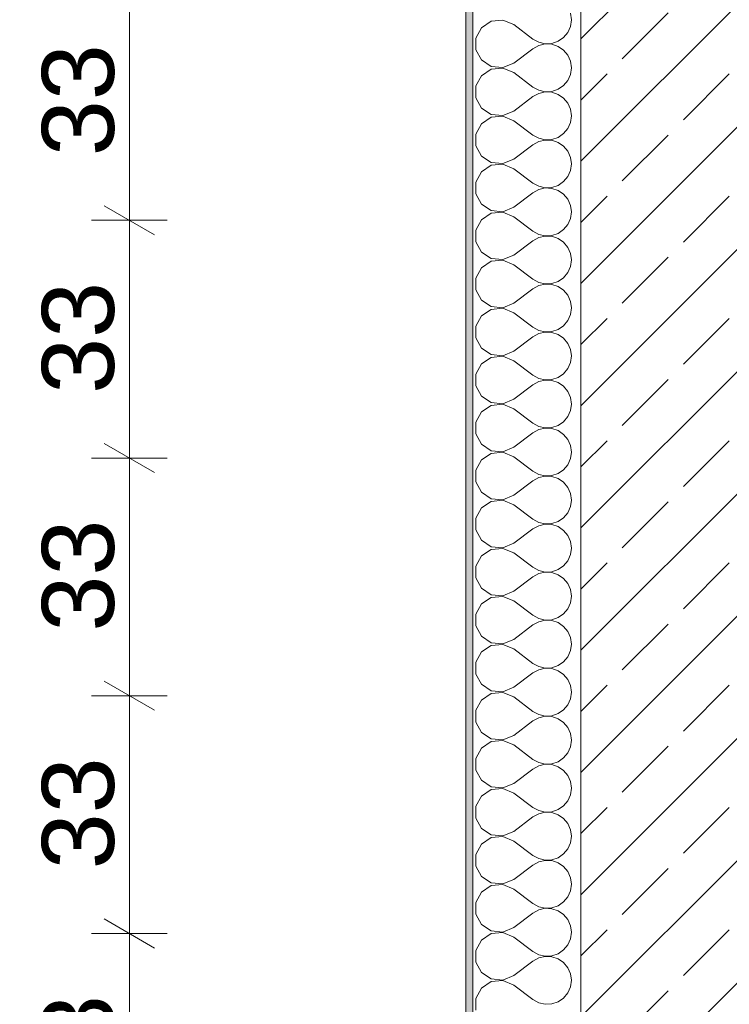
# Model space of a CAD drawing. Header units: metres. Extents: x -3.6 to 84.5, y -11 to 16.8.
# Tile 32 of 256: x -0.8 to 0.2, y 9.2 to 10.5. Entities that reach past the tile are written whole.
import ezdxf

# ---------------------------------------------------------------- set-up
doc = ezdxf.new("R2010")
doc.units = ezdxf.units.M
doc.header["$MEASUREMENT"] = 0
doc.layers.add('154 - Bemaßung_ Beschriftung.Ausbau - Deckenspiegel', color=7, linetype='Continuous')
doc.layers.add('604 - Struktur.Wand Aussen', color=7, linetype='Continuous')
doc.styles.add('ERSTELLTER_STIL_2', font='txt')
doc.dimstyles.new('ERSTELLTER_STIL__1', dxfattribs={"dimtxt": 0.1, "dimasz": 0.0532, "dimexe": 0.18, "dimexo": 0.0625, "dimgap": 0, "dimtad": 1, "dimzin": 0, "dimdsep": 46, "dimtxsty": 'ERSTELLTER_STIL_2', "dimblk": 'ARROWHEAD_2', "dimblk1": 'ARROWHEAD_2', "dimblk2": 'ARROWHEAD_2', "dimcen": 0.09, "dimse1": 1, "dimse2": 1, "dimclrd": 7, "dimclre": 7, "dimclrt": 7, "dimazin": 0, "dimtfac": 1, "dimtdec": 4, "dimtmove": 0, "dimatfit": 3, "dimfxl": 1, "dimtolj": 1, "dimtzin": 0, "dimarcsym": 0})

# ---------------------------------------------------------------- blocks, each defined once
blk = doc.blocks.new('*X21')
at = {"layer": '604 - Struktur.Wand Aussen', "color": 7, "linetype": 'Continuous', "lineweight": 5}
for p, q in [((-0.0283, 10.5333), (-0.0296, 10.5424)), ((-0.1395, 10.5314), (-0.153, 10.5224)), ((-0.1233, 10.533), (-0.1395, 10.5314)), ((-0.1083, 10.5267), (-0.1233, 10.533)), ((-0.1083, 10.5267), (-0.0817, 10.5067)), ((-0.0296, 10.5242), (-0.0283, 10.5333)), ((-0.153, 10.5224), (-0.1607, 10.5081)), ((-0.0392, 10.5087), (-0.0333, 10.5158)), ((-0.0333, 10.5158), (-0.0296, 10.5242)), ((-0.1607, 10.5081), (-0.1607, 10.4919)), ((-0.0817, 10.5067), (-0.0736, 10.5022)), ((-0.0736, 10.4978), (-0.0817, 10.4933)), ((-0.0736, 10.5022), (-0.0647, 10.5001)), ((-0.0647, 10.4999), (-0.0736, 10.4978)), ((-0.0647, 10.5001), (-0.0555, 10.5006)), ((-0.0555, 10.4994), (-0.0647, 10.4999)), ((-0.0555, 10.5006), (-0.0468, 10.5035)), ((-0.0468, 10.4965), (-0.0555, 10.4994)), ((-0.0468, 10.5035), (-0.0392, 10.5087)), ((-0.1607, 10.4919), (-0.153, 10.4776)), ((-0.1083, 10.4733), (-0.0817, 10.4933)), ((-0.0392, 10.4913), (-0.0468, 10.4965)), ((-0.0333, 10.4842), (-0.0392, 10.4913)), ((-0.0296, 10.4758), (-0.0333, 10.4842)), ((-0.153, 10.4776), (-0.1395, 10.4686)), ((-0.1233, 10.467), (-0.1083, 10.4733)), ((-0.0283, 10.4667), (-0.0296, 10.4758)), ((-0.1395, 10.4648), (-0.153, 10.4558)), ((-0.1395, 10.4686), (-0.1233, 10.467)), ((-0.1233, 10.4663), (-0.1395, 10.4648)), ((-0.1083, 10.46), (-0.1233, 10.4663)), ((-0.1083, 10.46), (-0.0817, 10.44)), ((-0.0333, 10.4491), (-0.0296, 10.4576)), ((-0.0296, 10.4576), (-0.0283, 10.4667)), ((-0.153, 10.4558), (-0.1607, 10.4415)), ((-0.0392, 10.4421), (-0.0333, 10.4491)), ((-0.1607, 10.4415), (-0.1607, 10.4252)), ((-0.0817, 10.44), (-0.0736, 10.4355)), ((-0.0736, 10.4311), (-0.0817, 10.4267)), ((-0.0736, 10.4355), (-0.0647, 10.4335)), ((-0.0647, 10.4332), (-0.0736, 10.4311)), ((-0.0647, 10.4335), (-0.0555, 10.4339)), ((-0.0555, 10.4328), (-0.0647, 10.4332)), ((-0.0555, 10.4339), (-0.0468, 10.4369)), ((-0.0468, 10.4298), (-0.0555, 10.4328)), ((-0.0468, 10.4369), (-0.0392, 10.4421)), ((-0.0392, 10.4246), (-0.0468, 10.4298)), ((-0.1607, 10.4252), (-0.153, 10.4109)), ((-0.1083, 10.4067), (-0.0817, 10.4267)), ((-0.0333, 10.4175), (-0.0392, 10.4246)), ((-0.0296, 10.4091), (-0.0333, 10.4175)), ((-0.153, 10.4109), (-0.1395, 10.4019)), ((-0.1395, 10.4019), (-0.1233, 10.4004)), ((-0.1233, 10.4004), (-0.1083, 10.4067)), ((-0.0283, 10.4), (-0.0296, 10.4091)), ((-0.153, 10.3891), (-0.1607, 10.3748)), ((-0.1395, 10.3981), (-0.153, 10.3891)), ((-0.1233, 10.3996), (-0.1395, 10.3981)), ((-0.1083, 10.3933), (-0.1233, 10.3996)), ((-0.1083, 10.3933), (-0.0817, 10.3733)), ((-0.0333, 10.3825), (-0.0296, 10.3909)), ((-0.0296, 10.3909), (-0.0283, 10.4)), ((-0.1607, 10.3748), (-0.1607, 10.3585)), ((-0.0468, 10.3702), (-0.0392, 10.3754)), ((-0.0392, 10.3754), (-0.0333, 10.3825)), ((-0.0817, 10.3733), (-0.0736, 10.3689)), ((-0.0736, 10.3645), (-0.0817, 10.36)), ((-0.0736, 10.3689), (-0.0647, 10.3668)), ((-0.0647, 10.3665), (-0.0736, 10.3645)), ((-0.0647, 10.3668), (-0.0555, 10.3672)), ((-0.0555, 10.3661), (-0.0647, 10.3665)), ((-0.0555, 10.3672), (-0.0468, 10.3702)), ((-0.0468, 10.3631), (-0.0555, 10.3661)), ((-0.0392, 10.3579), (-0.0468, 10.3631)), ((-0.1607, 10.3585), (-0.153, 10.3442)), ((-0.1083, 10.34), (-0.0817, 10.36)), ((-0.0333, 10.3509), (-0.0392, 10.3579)), ((-0.0296, 10.3424), (-0.0333, 10.3509)), ((-0.153, 10.3442), (-0.1395, 10.3352)), ((-0.1395, 10.3352), (-0.1233, 10.3337)), ((-0.1233, 10.3337), (-0.1083, 10.34)), ((-0.0283, 10.3333), (-0.0296, 10.3424)), ((-0.153, 10.3224), (-0.1607, 10.3081)), ((-0.1395, 10.3314), (-0.153, 10.3224)), ((-0.1233, 10.333), (-0.1395, 10.3314)), ((-0.1083, 10.3267), (-0.1233, 10.333)), ((-0.1083, 10.3267), (-0.0817, 10.3067)), ((-0.0333, 10.3158), (-0.0296, 10.3242)), ((-0.0296, 10.3242), (-0.0283, 10.3333)), ((-0.1607, 10.3081), (-0.1607, 10.2919)), ((-0.0817, 10.3067), (-0.0736, 10.3022)), ((-0.0468, 10.3035), (-0.0392, 10.3087)), ((-0.0392, 10.3087), (-0.0333, 10.3158)), ((-0.1083, 10.2733), (-0.0817, 10.2933)), ((-0.0736, 10.2978), (-0.0817, 10.2933)), ((-0.0736, 10.3022), (-0.0647, 10.3001)), ((-0.0647, 10.2999), (-0.0736, 10.2978)), ((-0.0647, 10.3001), (-0.0555, 10.3006)), ((-0.0555, 10.2994), (-0.0647, 10.2999)), ((-0.0555, 10.3006), (-0.0468, 10.3035)), ((-0.0468, 10.2965), (-0.0555, 10.2994)), ((-0.0392, 10.2913), (-0.0468, 10.2965)), ((-0.1607, 10.2919), (-0.153, 10.2776)), ((-0.0333, 10.2842), (-0.0392, 10.2913)), ((-0.0296, 10.2758), (-0.0333, 10.2842)), ((-0.153, 10.2776), (-0.1395, 10.2686)), ((-0.1395, 10.2686), (-0.1233, 10.267)), ((-0.1233, 10.2663), (-0.1395, 10.2648)), ((-0.1233, 10.267), (-0.1083, 10.2733)), ((-0.1083, 10.26), (-0.1233, 10.2663)), ((-0.0283, 10.2667), (-0.0296, 10.2758)), ((-0.0296, 10.2576), (-0.0283, 10.2667)), ((-0.153, 10.2558), (-0.1607, 10.2415)), ((-0.1395, 10.2648), (-0.153, 10.2558)), ((-0.1083, 10.26), (-0.0817, 10.24)), ((-0.0333, 10.2491), (-0.0296, 10.2576)), ((-0.1607, 10.2415), (-0.1607, 10.2252)), ((-0.0817, 10.24), (-0.0736, 10.2355)), ((-0.0468, 10.2369), (-0.0392, 10.2421)), ((-0.0392, 10.2421), (-0.0333, 10.2491)), ((-0.1607, 10.2252), (-0.153, 10.2109)), ((-0.1083, 10.2067), (-0.0817, 10.2267)), ((-0.0736, 10.2311), (-0.0817, 10.2267)), ((-0.0736, 10.2355), (-0.0647, 10.2335)), ((-0.0647, 10.2332), (-0.0736, 10.2311)), ((-0.0647, 10.2335), (-0.0555, 10.2339)), ((-0.0555, 10.2328), (-0.0647, 10.2332)), ((-0.0555, 10.2339), (-0.0468, 10.2369)), ((-0.0468, 10.2298), (-0.0555, 10.2328)), ((-0.0392, 10.2246), (-0.0468, 10.2298)), ((-0.0333, 10.2175), (-0.0392, 10.2246)), ((-0.153, 10.2109), (-0.1395, 10.2019)), ((-0.0296, 10.2091), (-0.0333, 10.2175)), ((-0.1395, 10.1981), (-0.153, 10.1891)), ((-0.1395, 10.2019), (-0.1233, 10.2004)), ((-0.1233, 10.1996), (-0.1395, 10.1981)), ((-0.1233, 10.2004), (-0.1083, 10.2067)), ((-0.1083, 10.1933), (-0.1233, 10.1996)), ((-0.0283, 10.2), (-0.0296, 10.2091)), ((-0.0296, 10.1909), (-0.0283, 10.2)), ((-0.153, 10.1891), (-0.1607, 10.1748)), ((-0.1083, 10.1933), (-0.0817, 10.1733)), ((-0.0333, 10.1825), (-0.0296, 10.1909)), ((-0.1607, 10.1748), (-0.1607, 10.1585)), ((-0.0817, 10.1733), (-0.0736, 10.1689)), ((-0.0555, 10.1672), (-0.0468, 10.1702)), ((-0.0468, 10.1702), (-0.0392, 10.1754)), ((-0.0392, 10.1754), (-0.0333, 10.1825)), ((-0.1607, 10.1585), (-0.153, 10.1442)), ((-0.1083, 10.14), (-0.0817, 10.16)), ((-0.0736, 10.1645), (-0.0817, 10.16)), ((-0.0736, 10.1689), (-0.0647, 10.1668)), ((-0.0647, 10.1665), (-0.0736, 10.1645)), ((-0.0647, 10.1668), (-0.0555, 10.1672)), ((-0.0555, 10.1661), (-0.0647, 10.1665)), ((-0.0468, 10.1631), (-0.0555, 10.1661)), ((-0.0392, 10.1579), (-0.0468, 10.1631)), ((-0.0333, 10.1509), (-0.0392, 10.1579)), ((-0.153, 10.1442), (-0.1395, 10.1352)), ((-0.0296, 10.1424), (-0.0333, 10.1509)), ((-0.0283, 10.1333), (-0.0296, 10.1424)), ((-0.1395, 10.1314), (-0.153, 10.1224)), ((-0.1395, 10.1352), (-0.1233, 10.1337)), ((-0.1233, 10.133), (-0.1395, 10.1314)), ((-0.1233, 10.1337), (-0.1083, 10.14)), ((-0.1083, 10.1267), (-0.1233, 10.133)), ((-0.0296, 10.1242), (-0.0283, 10.1333)), ((-0.153, 10.1224), (-0.1607, 10.1081)), ((-0.1083, 10.1267), (-0.0817, 10.1067)), ((-0.0392, 10.1087), (-0.0333, 10.1158)), ((-0.0333, 10.1158), (-0.0296, 10.1242)), ((-0.1607, 10.1081), (-0.1607, 10.0919)), ((-0.0817, 10.1067), (-0.0736, 10.1022)), ((-0.0736, 10.1022), (-0.0647, 10.1001)), ((-0.0555, 10.1006), (-0.0468, 10.1035)), ((-0.0468, 10.1035), (-0.0392, 10.1087)), ((-0.1607, 10.0919), (-0.153, 10.0776)), ((-0.1083, 10.0733), (-0.0817, 10.0933)), ((-0.0736, 10.0978), (-0.0817, 10.0933)), ((-0.0647, 10.0999), (-0.0736, 10.0978)), ((-0.0647, 10.1001), (-0.0555, 10.1006)), ((-0.0555, 10.0994), (-0.0647, 10.0999)), ((-0.0468, 10.0965), (-0.0555, 10.0994)), ((-0.0392, 10.0913), (-0.0468, 10.0965)), ((-0.0333, 10.0842), (-0.0392, 10.0913)), ((-0.153, 10.0776), (-0.1395, 10.0686)), ((-0.0296, 10.0758), (-0.0333, 10.0842)), ((-0.0283, 10.0667), (-0.0296, 10.0758)), ((-0.1395, 10.0648), (-0.153, 10.0558)), ((-0.1395, 10.0686), (-0.1233, 10.067)), ((-0.1233, 10.0663), (-0.1395, 10.0648)), ((-0.1233, 10.067), (-0.1083, 10.0733)), ((-0.1083, 10.06), (-0.1233, 10.0663)), ((-0.0296, 10.0576), (-0.0283, 10.0667)), ((-0.153, 10.0558), (-0.1607, 10.0415)), ((-0.1083, 10.06), (-0.0817, 10.04)), ((-0.0392, 10.0421), (-0.0333, 10.0491)), ((-0.0333, 10.0491), (-0.0296, 10.0576)), ((-0.1607, 10.0415), (-0.1607, 10.0252)), ((-0.0817, 10.04), (-0.0736, 10.0355)), ((-0.0736, 10.0355), (-0.0647, 10.0335)), ((-0.0647, 10.0332), (-0.0736, 10.0311)), ((-0.0647, 10.0335), (-0.0555, 10.0339)), ((-0.0555, 10.0328), (-0.0647, 10.0332)), ((-0.0555, 10.0339), (-0.0468, 10.0369)), ((-0.0468, 10.0298), (-0.0555, 10.0328)), ((-0.0468, 10.0369), (-0.0392, 10.0421)), ((-0.1607, 10.0252), (-0.153, 10.0109)), ((-0.1083, 10.0067), (-0.0817, 10.0267)), ((-0.0736, 10.0311), (-0.0817, 10.0267)), ((-0.0392, 10.0246), (-0.0468, 10.0298)), ((-0.0333, 10.0175), (-0.0392, 10.0246)), ((-0.153, 10.0109), (-0.1395, 10.0019)), ((-0.1233, 10.0004), (-0.1083, 10.0067)), ((-0.0296, 10.0091), (-0.0333, 10.0175)), ((-0.0283, 10), (-0.0296, 10.0091)), ((-0.1395, 9.9981), (-0.153, 9.9891)), ((-0.1395, 10.0019), (-0.1233, 10.0004)), ((-0.1233, 9.9996), (-0.1395, 9.9981)), ((-0.1083, 9.9933), (-0.1233, 9.9996)), ((-0.1083, 9.9933), (-0.0817, 9.9733)), ((-0.0296, 9.9909), (-0.0283, 10)), ((-0.153, 9.9891), (-0.1607, 9.9748)), ((-0.0392, 9.9754), (-0.0333, 9.9825)), ((-0.0333, 9.9825), (-0.0296, 9.9909)), ((-0.1607, 9.9748), (-0.1607, 9.9585)), ((-0.0817, 9.9733), (-0.0736, 9.9689)), ((-0.0736, 9.9645), (-0.0817, 9.96)), ((-0.0736, 9.9689), (-0.0647, 9.9668)), ((-0.0647, 9.9665), (-0.0736, 9.9645)), ((-0.0647, 9.9668), (-0.0555, 9.9672)), ((-0.0555, 9.9661), (-0.0647, 9.9665)), ((-0.0555, 9.9672), (-0.0468, 9.9702)), ((-0.0468, 9.9631), (-0.0555, 9.9661)), ((-0.0468, 9.9702), (-0.0392, 9.9754)), ((-0.1607, 9.9585), (-0.153, 9.9442)), ((-0.1083, 9.94), (-0.0817, 9.96)), ((-0.0392, 9.9579), (-0.0468, 9.9631)), ((-0.0333, 9.9509), (-0.0392, 9.9579)), ((-0.0296, 9.9424), (-0.0333, 9.9509)), ((-0.153, 9.9442), (-0.1395, 9.9352)), ((-0.1233, 9.9337), (-0.1083, 9.94)), ((-0.0283, 9.9333), (-0.0296, 9.9424)), ((-0.1395, 9.9314), (-0.153, 9.9224)), ((-0.1395, 9.9352), (-0.1233, 9.9337)), ((-0.1233, 9.933), (-0.1395, 9.9314)), ((-0.1083, 9.9267), (-0.1233, 9.933)), ((-0.1083, 9.9267), (-0.0817, 9.9067)), ((-0.0333, 9.9158), (-0.0296, 9.9242)), ((-0.0296, 9.9242), (-0.0283, 9.9333)), ((-0.153, 9.9224), (-0.1607, 9.9081)), ((-0.0392, 9.9087), (-0.0333, 9.9158)), ((-0.1607, 9.9081), (-0.1607, 9.8919)), ((-0.0817, 9.9067), (-0.0736, 9.9022)), ((-0.0736, 9.8978), (-0.0817, 9.8933)), ((-0.0736, 9.9022), (-0.0647, 9.9001)), ((-0.0647, 9.8999), (-0.0736, 9.8978)), ((-0.0647, 9.9001), (-0.0555, 9.9006)), ((-0.0555, 9.8994), (-0.0647, 9.8999)), ((-0.0555, 9.9006), (-0.0468, 9.9035)), ((-0.0468, 9.8965), (-0.0555, 9.8994)), ((-0.0468, 9.9035), (-0.0392, 9.9087)), ((-0.0392, 9.8913), (-0.0468, 9.8965)), ((-0.1607, 9.8919), (-0.153, 9.8776)), ((-0.1083, 9.8733), (-0.0817, 9.8933)), ((-0.0333, 9.8842), (-0.0392, 9.8913)), ((-0.0296, 9.8758), (-0.0333, 9.8842)), ((-0.153, 9.8776), (-0.1395, 9.8686)), ((-0.1233, 9.867), (-0.1083, 9.8733)), ((-0.0283, 9.8667), (-0.0296, 9.8758)), ((-0.153, 9.8558), (-0.1607, 9.8415)), ((-0.1395, 9.8648), (-0.153, 9.8558)), ((-0.1395, 9.8686), (-0.1233, 9.867)), ((-0.1233, 9.8663), (-0.1395, 9.8648)), ((-0.1083, 9.86), (-0.1233, 9.8663)), ((-0.1083, 9.86), (-0.0817, 9.84)), ((-0.0333, 9.8491), (-0.0296, 9.8576)), ((-0.0296, 9.8576), (-0.0283, 9.8667)), ((-0.1607, 9.8415), (-0.1607, 9.8252)), ((-0.0468, 9.8369), (-0.0392, 9.8421)), ((-0.0392, 9.8421), (-0.0333, 9.8491)), ((-0.0817, 9.84), (-0.0736, 9.8355)), ((-0.0736, 9.8311), (-0.0817, 9.8267)), ((-0.0736, 9.8355), (-0.0647, 9.8335)), ((-0.0647, 9.8332), (-0.0736, 9.8311)), ((-0.0647, 9.8335), (-0.0555, 9.8339)), ((-0.0555, 9.8328), (-0.0647, 9.8332)), ((-0.0555, 9.8339), (-0.0468, 9.8369)), ((-0.0468, 9.8298), (-0.0555, 9.8328)), ((-0.0392, 9.8246), (-0.0468, 9.8298)), ((-0.1607, 9.8252), (-0.153, 9.8109)), ((-0.1083, 9.8067), (-0.0817, 9.8267)), ((-0.0333, 9.8175), (-0.0392, 9.8246)), ((-0.0296, 9.8091), (-0.0333, 9.8175)), ((-0.153, 9.8109), (-0.1395, 9.8019)), ((-0.1395, 9.8019), (-0.1233, 9.8004)), ((-0.1233, 9.8004), (-0.1083, 9.8067)), ((-0.0283, 9.8), (-0.0296, 9.8091)), ((-0.153, 9.7891), (-0.1607, 9.7748)), ((-0.1395, 9.7981), (-0.153, 9.7891)), ((-0.1233, 9.7996), (-0.1395, 9.7981)), ((-0.1083, 9.7933), (-0.1233, 9.7996)), ((-0.1083, 9.7933), (-0.0817, 9.7733)), ((-0.0333, 9.7825), (-0.0296, 9.7909)), ((-0.0296, 9.7909), (-0.0283, 9.8)), ((-0.1607, 9.7748), (-0.1607, 9.7585)), ((-0.0817, 9.7733), (-0.0736, 9.7689)), ((-0.0468, 9.7702), (-0.0392, 9.7754)), ((-0.0392, 9.7754), (-0.0333, 9.7825)), ((-0.1083, 9.74), (-0.0817, 9.76)), ((-0.0736, 9.7645), (-0.0817, 9.76)), ((-0.0736, 9.7689), (-0.0647, 9.7668)), ((-0.0647, 9.7665), (-0.0736, 9.7645)), ((-0.0647, 9.7668), (-0.0555, 9.7672)), ((-0.0555, 9.7661), (-0.0647, 9.7665)), ((-0.0555, 9.7672), (-0.0468, 9.7702)), ((-0.0468, 9.7631), (-0.0555, 9.7661)), ((-0.0392, 9.7579), (-0.0468, 9.7631)), ((-0.1607, 9.7585), (-0.153, 9.7442)), ((-0.0333, 9.7509), (-0.0392, 9.7579)), ((-0.0296, 9.7424), (-0.0333, 9.7509)), ((-0.153, 9.7442), (-0.1395, 9.7352)), ((-0.1395, 9.7352), (-0.1233, 9.7337)), ((-0.1233, 9.733), (-0.1395, 9.7314)), ((-0.1233, 9.7337), (-0.1083, 9.74)), ((-0.1083, 9.7267), (-0.1233, 9.733)), ((-0.0283, 9.7333), (-0.0296, 9.7424)), ((-0.0296, 9.7242), (-0.0283, 9.7333)), ((-0.153, 9.7224), (-0.1607, 9.7081)), ((-0.1395, 9.7314), (-0.153, 9.7224)), ((-0.1083, 9.7267), (-0.0817, 9.7067)), ((-0.0333, 9.7158), (-0.0296, 9.7242)), ((-0.1607, 9.7081), (-0.1607, 9.6919)), ((-0.0817, 9.7067), (-0.0736, 9.7022)), ((-0.0468, 9.7035), (-0.0392, 9.7087)), ((-0.0392, 9.7087), (-0.0333, 9.7158)), ((-0.1607, 9.6919), (-0.153, 9.6776)), ((-0.1083, 9.6733), (-0.0817, 9.6933)), ((-0.0736, 9.6978), (-0.0817, 9.6933)), ((-0.0736, 9.7022), (-0.0647, 9.7001)), ((-0.0647, 9.6999), (-0.0736, 9.6978)), ((-0.0647, 9.7001), (-0.0555, 9.7006)), ((-0.0555, 9.6994), (-0.0647, 9.6999)), ((-0.0555, 9.7006), (-0.0468, 9.7035)), ((-0.0468, 9.6965), (-0.0555, 9.6994)), ((-0.0392, 9.6913), (-0.0468, 9.6965)), ((-0.0333, 9.6842), (-0.0392, 9.6913)), ((-0.153, 9.6776), (-0.1395, 9.6686)), ((-0.0296, 9.6758), (-0.0333, 9.6842)), ((-0.1395, 9.6648), (-0.153, 9.6558)), ((-0.1395, 9.6686), (-0.1233, 9.667)), ((-0.1233, 9.6663), (-0.1395, 9.6648)), ((-0.1233, 9.667), (-0.1083, 9.6733)), ((-0.1083, 9.66), (-0.1233, 9.6663)), ((-0.0283, 9.6667), (-0.0296, 9.6758)), ((-0.0296, 9.6576), (-0.0283, 9.6667)), ((-0.153, 9.6558), (-0.1607, 9.6415)), ((-0.1083, 9.66), (-0.0817, 9.64)), ((-0.0333, 9.6491), (-0.0296, 9.6576)), ((-0.1607, 9.6415), (-0.1607, 9.6252)), ((-0.0817, 9.64), (-0.0736, 9.6355)), ((-0.0555, 9.6339), (-0.0468, 9.6369)), ((-0.0468, 9.6369), (-0.0392, 9.6421)), ((-0.0392, 9.6421), (-0.0333, 9.6491)), ((-0.1607, 9.6252), (-0.153, 9.6109)), ((-0.1083, 9.6067), (-0.0817, 9.6267)), ((-0.0736, 9.6311), (-0.0817, 9.6267)), ((-0.0736, 9.6355), (-0.0647, 9.6335)), ((-0.0647, 9.6332), (-0.0736, 9.6311)), ((-0.0647, 9.6335), (-0.0555, 9.6339)), ((-0.0555, 9.6328), (-0.0647, 9.6332)), ((-0.0468, 9.6298), (-0.0555, 9.6328)), ((-0.0392, 9.6246), (-0.0468, 9.6298)), ((-0.0333, 9.6175), (-0.0392, 9.6246)), ((-0.153, 9.6109), (-0.1395, 9.6019)), ((-0.0296, 9.6091), (-0.0333, 9.6175)), ((-0.0283, 9.6), (-0.0296, 9.6091)), ((-0.1395, 9.5981), (-0.153, 9.5891)), ((-0.1395, 9.6019), (-0.1233, 9.6004)), ((-0.1233, 9.5996), (-0.1395, 9.5981)), ((-0.1233, 9.6004), (-0.1083, 9.6067)), ((-0.1083, 9.5933), (-0.1233, 9.5996)), ((-0.0296, 9.5909), (-0.0283, 9.6)), ((-0.153, 9.5891), (-0.1607, 9.5748)), ((-0.1083, 9.5933), (-0.0817, 9.5733)), ((-0.0392, 9.5754), (-0.0333, 9.5825)), ((-0.0333, 9.5825), (-0.0296, 9.5909)), ((-0.1607, 9.5748), (-0.1607, 9.5585)), ((-0.0817, 9.5733), (-0.0736, 9.5689)), ((-0.0736, 9.5689), (-0.0647, 9.5668)), ((-0.0555, 9.5672), (-0.0468, 9.5702)), ((-0.0468, 9.5702), (-0.0392, 9.5754)), ((-0.1607, 9.5585), (-0.153, 9.5442)), ((-0.1083, 9.54), (-0.0817, 9.56)), ((-0.0736, 9.5645), (-0.0817, 9.56)), ((-0.0647, 9.5665), (-0.0736, 9.5645)), ((-0.0647, 9.5668), (-0.0555, 9.5672)), ((-0.0555, 9.5661), (-0.0647, 9.5665)), ((-0.0468, 9.5631), (-0.0555, 9.5661)), ((-0.0392, 9.5579), (-0.0468, 9.5631)), ((-0.0333, 9.5509), (-0.0392, 9.5579)), ((-0.153, 9.5442), (-0.1395, 9.5352)), ((-0.0296, 9.5424), (-0.0333, 9.5509)), ((-0.0283, 9.5333), (-0.0296, 9.5424)), ((-0.1395, 9.5314), (-0.153, 9.5224)), ((-0.1395, 9.5352), (-0.1233, 9.5337)), ((-0.1233, 9.533), (-0.1395, 9.5314)), ((-0.1233, 9.5337), (-0.1083, 9.54)), ((-0.1083, 9.5267), (-0.1233, 9.533)), ((-0.0296, 9.5242), (-0.0283, 9.5333)), ((-0.153, 9.5224), (-0.1607, 9.5081)), ((-0.1083, 9.5267), (-0.0817, 9.5067)), ((-0.0392, 9.5087), (-0.0333, 9.5158)), ((-0.0333, 9.5158), (-0.0296, 9.5242)), ((-0.1607, 9.5081), (-0.1607, 9.4919)), ((-0.0817, 9.5067), (-0.0736, 9.5022)), ((-0.0736, 9.5022), (-0.0647, 9.5001)), ((-0.0647, 9.4999), (-0.0736, 9.4978)), ((-0.0647, 9.5001), (-0.0555, 9.5006)), ((-0.0555, 9.4994), (-0.0647, 9.4999)), ((-0.0555, 9.5006), (-0.0468, 9.5035)), ((-0.0468, 9.5035), (-0.0392, 9.5087)), ((-0.1607, 9.4919), (-0.153, 9.4776)), ((-0.1083, 9.4733), (-0.0817, 9.4933)), ((-0.0736, 9.4978), (-0.0817, 9.4933)), ((-0.0468, 9.4965), (-0.0555, 9.4994)), ((-0.0392, 9.4913), (-0.0468, 9.4965)), ((-0.0333, 9.4842), (-0.0392, 9.4913)), ((-0.153, 9.4776), (-0.1395, 9.4686)), ((-0.1233, 9.467), (-0.1083, 9.4733)), ((-0.0296, 9.4758), (-0.0333, 9.4842)), ((-0.0283, 9.4667), (-0.0296, 9.4758)), ((-0.1395, 9.4648), (-0.153, 9.4558)), ((-0.1395, 9.4686), (-0.1233, 9.467)), ((-0.1233, 9.4663), (-0.1395, 9.4648)), ((-0.1083, 9.46), (-0.1233, 9.4663)), ((-0.1083, 9.46), (-0.0817, 9.44)), ((-0.0296, 9.4576), (-0.0283, 9.4667)), ((-0.153, 9.4558), (-0.1607, 9.4415)), ((-0.0392, 9.4421), (-0.0333, 9.4491)), ((-0.0333, 9.4491), (-0.0296, 9.4576)), ((-0.1607, 9.4415), (-0.1607, 9.4252)), ((-0.0817, 9.44), (-0.0736, 9.4355)), ((-0.0736, 9.4355), (-0.0647, 9.4335)), ((-0.0647, 9.4332), (-0.0736, 9.4311)), ((-0.0647, 9.4335), (-0.0555, 9.4339)), ((-0.0555, 9.4328), (-0.0647, 9.4332)), ((-0.0555, 9.4339), (-0.0468, 9.4369)), ((-0.0468, 9.4298), (-0.0555, 9.4328)), ((-0.0468, 9.4369), (-0.0392, 9.4421)), ((-0.1607, 9.4252), (-0.153, 9.4109)), ((-0.1083, 9.4067), (-0.0817, 9.4267)), ((-0.0736, 9.4311), (-0.0817, 9.4267)), ((-0.0392, 9.4246), (-0.0468, 9.4298)), ((-0.0333, 9.4175), (-0.0392, 9.4246)), ((-0.153, 9.4109), (-0.1395, 9.4019)), ((-0.1233, 9.4004), (-0.1083, 9.4067)), ((-0.0296, 9.4091), (-0.0333, 9.4175)), ((-0.0283, 9.4), (-0.0296, 9.4091)), ((-0.1395, 9.3981), (-0.153, 9.3891)), ((-0.1395, 9.4019), (-0.1233, 9.4004)), ((-0.1233, 9.3996), (-0.1395, 9.3981)), ((-0.1083, 9.3933), (-0.1233, 9.3996)), ((-0.1083, 9.3933), (-0.0817, 9.3733)), ((-0.0333, 9.3825), (-0.0296, 9.3909)), ((-0.0296, 9.3909), (-0.0283, 9.4)), ((-0.153, 9.3891), (-0.1607, 9.3748)), ((-0.0392, 9.3754), (-0.0333, 9.3825)), ((-0.1607, 9.3748), (-0.1607, 9.3585)), ((-0.0817, 9.3733), (-0.0736, 9.3689)), ((-0.0736, 9.3645), (-0.0817, 9.36)), ((-0.0736, 9.3689), (-0.0647, 9.3668)), ((-0.0647, 9.3665), (-0.0736, 9.3645)), ((-0.0647, 9.3668), (-0.0555, 9.3672)), ((-0.0555, 9.3661), (-0.0647, 9.3665)), ((-0.0555, 9.3672), (-0.0468, 9.3702)), ((-0.0468, 9.3631), (-0.0555, 9.3661)), ((-0.0468, 9.3702), (-0.0392, 9.3754)), ((-0.0392, 9.3579), (-0.0468, 9.3631)), ((-0.1607, 9.3585), (-0.153, 9.3442)), ((-0.1083, 9.34), (-0.0817, 9.36)), ((-0.0333, 9.3509), (-0.0392, 9.3579)), ((-0.0296, 9.3424), (-0.0333, 9.3509)), ((-0.153, 9.3442), (-0.1395, 9.3352)), ((-0.1233, 9.3337), (-0.1083, 9.34)), ((-0.0283, 9.3333), (-0.0296, 9.3424)), ((-0.153, 9.3224), (-0.1607, 9.3081)), ((-0.1395, 9.3314), (-0.153, 9.3224)), ((-0.1395, 9.3352), (-0.1233, 9.3337)), ((-0.1233, 9.333), (-0.1395, 9.3314)), ((-0.1083, 9.3267), (-0.1233, 9.333)), ((-0.1083, 9.3267), (-0.0817, 9.3067)), ((-0.0333, 9.3158), (-0.0296, 9.3242)), ((-0.0296, 9.3242), (-0.0283, 9.3333)), ((-0.0468, 9.3035), (-0.0392, 9.3087)), ((-0.0392, 9.3087), (-0.0333, 9.3158)), ((-0.1607, 9.3081), (-0.1607, 9.2919)), ((-0.0817, 9.3067), (-0.0736, 9.3022)), ((-0.0736, 9.2978), (-0.0817, 9.2933)), ((-0.0736, 9.3022), (-0.0647, 9.3001)), ((-0.0647, 9.2999), (-0.0736, 9.2978)), ((-0.0647, 9.3001), (-0.0555, 9.3006)), ((-0.0555, 9.2994), (-0.0647, 9.2999)), ((-0.0555, 9.3006), (-0.0468, 9.3035)), ((-0.0468, 9.2965), (-0.0555, 9.2994)), ((-0.0392, 9.2913), (-0.0468, 9.2965)), ((-0.1607, 9.2919), (-0.153, 9.2776)), ((-0.1083, 9.2733), (-0.0817, 9.2933)), ((-0.0333, 9.2842), (-0.0392, 9.2913)), ((-0.0296, 9.2758), (-0.0333, 9.2842)), ((-0.153, 9.2776), (-0.1395, 9.2686)), ((-0.1395, 9.2686), (-0.1233, 9.267)), ((-0.1233, 9.267), (-0.1083, 9.2733)), ((-0.0283, 9.2667), (-0.0296, 9.2758)), ((-0.153, 9.2558), (-0.1607, 9.2415)), ((-0.1395, 9.2648), (-0.153, 9.2558)), ((-0.1233, 9.2663), (-0.1395, 9.2648)), ((-0.1083, 9.26), (-0.1233, 9.2663)), ((-0.1083, 9.26), (-0.0817, 9.24)), ((-0.0333, 9.2491), (-0.0296, 9.2576)), ((-0.0296, 9.2576), (-0.0283, 9.2667)), ((-0.1607, 9.2415), (-0.1607, 9.2252)), ((-0.0817, 9.24), (-0.0736, 9.2355)), ((-0.0468, 9.2369), (-0.0392, 9.2421)), ((-0.0392, 9.2421), (-0.0333, 9.2491)), ((-0.1083, 9.2067), (-0.0817, 9.2267)), ((-0.0736, 9.2311), (-0.0817, 9.2267)), ((-0.0736, 9.2355), (-0.0647, 9.2335)), ((-0.0647, 9.2332), (-0.0736, 9.2311)), ((-0.0647, 9.2335), (-0.0555, 9.2339)), ((-0.0555, 9.2328), (-0.0647, 9.2332)), ((-0.0555, 9.2339), (-0.0468, 9.2369)), ((-0.0468, 9.2298), (-0.0555, 9.2328)), ((-0.0392, 9.2246), (-0.0468, 9.2298)), ((-0.1607, 9.2252), (-0.153, 9.2109)), ((-0.0333, 9.2175), (-0.0392, 9.2246)), ((-0.0296, 9.2091), (-0.0333, 9.2175)), ((-0.153, 9.2109), (-0.1395, 9.2019)), ((-0.1395, 9.2019), (-0.1233, 9.2004)), ((-0.1233, 9.1996), (-0.1395, 9.1981)), ((-0.1233, 9.2004), (-0.1083, 9.2067)), ((-0.1083, 9.1933), (-0.1233, 9.1996)), ((-0.0283, 9.2), (-0.0296, 9.2091)), ((-0.0296, 9.1909), (-0.0283, 9.2)), ((-0.153, 9.1891), (-0.1607, 9.1748)), ((-0.1395, 9.1981), (-0.153, 9.1891)), ((-0.1083, 9.1933), (-0.0817, 9.1733)), ((-0.0333, 9.1825), (-0.0296, 9.1909)), ((-0.1607, 9.1748), (-0.1607, 9.1585)), ((-0.0817, 9.1733), (-0.0736, 9.1689)), ((-0.0468, 9.1702), (-0.0392, 9.1754)), ((-0.0392, 9.1754), (-0.0333, 9.1825)), ((-0.0736, 9.1689), (-0.0647, 9.1668)), ((-0.0647, 9.1668), (-0.0555, 9.1672)), ((-0.0555, 9.1672), (-0.0468, 9.1702))]:
    blk.add_line(p, q, dxfattribs=at)
blk = doc.blocks.new('*D466')
at = {"layer": '154 - Bemaßung_ Beschriftung.Ausbau - Deckenspiegel', "color": 7, "linetype": 'Continuous', "lineweight": 5}
for p, q in [((-0.6771, 9.2852), (-0.6071, 9.2448)), ((-0.5896, 9.265), (-0.6946, 9.265)), ((-0.6421, 8.935), (-0.6421, 9.265)), ((-0.6771, 8.9552), (-0.6071, 8.9148)), ((-0.5896, 8.935), (-0.6946, 8.935))]:
    blk.add_line(p, q, dxfattribs=at)
at = {"layer": '154 - Bemaßung_ Beschriftung.Ausbau - Deckenspiegel', "color": 7, "lineweight": 5, "insert": (-0.6621, 9.0241), "char_height": 0.1, "attachment_point": 7, "rotation": 90, "style": 'ERSTELLTER_STIL_2'}
blk.add_mtext('\\A1;{\\pql;\\fArial|b0|i0|c0|p38;33}', dxfattribs=at)
blk = doc.blocks.new('ARROWHEAD_2')
at = {"color": 0, "linetype": 'Continuous', "lineweight": 0}
for p, q in [((-0.378, -0.655), (0.378, 0.655)), ((0, 0), (-1, 0))]:
    blk.add_line(p, q, dxfattribs=at)
blk = doc.blocks.new('*D467')
at = {"layer": '154 - Bemaßung_ Beschriftung.Ausbau - Deckenspiegel', "color": 7, "linetype": 'Continuous', "lineweight": 5}
for p, q in [((-0.6771, 9.6152), (-0.6071, 9.5748)), ((-0.5896, 9.595), (-0.6946, 9.595)), ((-0.6421, 9.265), (-0.6421, 9.595)), ((-0.6771, 9.2852), (-0.6071, 9.2448)), ((-0.5896, 9.265), (-0.6946, 9.265))]:
    blk.add_line(p, q, dxfattribs=at)
at = {"layer": '154 - Bemaßung_ Beschriftung.Ausbau - Deckenspiegel', "color": 7, "lineweight": 5, "insert": (-0.6621, 9.3541), "char_height": 0.1, "attachment_point": 7, "rotation": 90, "style": 'ERSTELLTER_STIL_2'}
blk.add_mtext('\\A1;{\\pql;\\fArial|b0|i0|c0|p38;33}', dxfattribs=at)
blk = doc.blocks.new('*D468')
at = {"layer": '154 - Bemaßung_ Beschriftung.Ausbau - Deckenspiegel', "color": 7, "linetype": 'Continuous', "lineweight": 5}
for p, q in [((-0.6771, 9.9452), (-0.6071, 9.9048)), ((-0.5896, 9.925), (-0.6946, 9.925)), ((-0.6421, 9.595), (-0.6421, 9.925)), ((-0.6771, 9.6152), (-0.6071, 9.5748)), ((-0.5896, 9.595), (-0.6946, 9.595))]:
    blk.add_line(p, q, dxfattribs=at)
at = {"layer": '154 - Bemaßung_ Beschriftung.Ausbau - Deckenspiegel', "color": 7, "lineweight": 5, "insert": (-0.6621, 9.6841), "char_height": 0.1, "attachment_point": 7, "rotation": 90, "style": 'ERSTELLTER_STIL_2'}
blk.add_mtext('\\A1;{\\pql;\\fArial|b0|i0|c0|p38;33}', dxfattribs=at)
blk = doc.blocks.new('*D469')
at = {"layer": '154 - Bemaßung_ Beschriftung.Ausbau - Deckenspiegel', "color": 7, "linetype": 'Continuous', "lineweight": 5}
for p, q in [((-0.6771, 10.2752), (-0.6071, 10.2348)), ((-0.5896, 10.255), (-0.6946, 10.255)), ((-0.6421, 9.925), (-0.6421, 10.255)), ((-0.6771, 9.9452), (-0.6071, 9.9048)), ((-0.5896, 9.925), (-0.6946, 9.925))]:
    blk.add_line(p, q, dxfattribs=at)
at = {"layer": '154 - Bemaßung_ Beschriftung.Ausbau - Deckenspiegel', "color": 7, "lineweight": 5, "insert": (-0.6621, 10.0141), "char_height": 0.1, "attachment_point": 7, "rotation": 90, "style": 'ERSTELLTER_STIL_2'}
blk.add_mtext('\\A1;{\\pql;\\fArial|b0|i0|c0|p38;33}', dxfattribs=at)
blk = doc.blocks.new('*D470')
at = {"layer": '154 - Bemaßung_ Beschriftung.Ausbau - Deckenspiegel', "color": 7, "linetype": 'Continuous', "lineweight": 5}
for p, q in [((-0.6771, 10.6052), (-0.6071, 10.5648)), ((-0.5896, 10.585), (-0.6946, 10.585)), ((-0.6421, 10.255), (-0.6421, 10.585)), ((-0.6771, 10.2752), (-0.6071, 10.2348)), ((-0.5896, 10.255), (-0.6946, 10.255))]:
    blk.add_line(p, q, dxfattribs=at)
at = {"layer": '154 - Bemaßung_ Beschriftung.Ausbau - Deckenspiegel', "color": 7, "lineweight": 5, "insert": (-0.6621, 10.3441), "char_height": 0.1, "attachment_point": 7, "rotation": 90, "style": 'ERSTELLTER_STIL_2'}
blk.add_mtext('\\A1;{\\pql;\\fArial|b0|i0|c0|p38;33}', dxfattribs=at)

msp = doc.modelspace()

# ---------------------------------------------------------------- hatches: boundary and pattern name
at = {"layer": '604 - Struktur.Wand Aussen', "linetype": 'Continuous', "lineweight": 0, "true_color": 0x000000}
h = msp.add_hatch(dxfattribs=at)
h.set_pattern_fill('Verputz_0001', color=18, style=0, pattern_type=2)
h.set_pattern_definition([(0, (0, 0), (0, 0.08660254), [0, -0.05]), (0, (0.025, 0.0433), (0, 0.08660254), [0, -0.05])])
h.paths.add_polyline_path([(-0.175, 13.845), (-0.175, 7.895), (-0.165, 7.895), (-0.165, 13.845)])
h = msp.add_hatch(dxfattribs=at)
h.set_pattern_fill('Beton__Stahlbeton_0001', color=18, style=0, pattern_type=2)
h.set_pattern_definition([(45, (0, 0), (-0.0848528, 0.0848528), []), (45, (-0.04243, 0.04243), (-0.0848528, 0.0848528), [0.09, -0.03])])
h.paths.add_polyline_path([(-0.015, 13.455), (-0.015, 7.895), (0.105, 7.895), (0.175, 7.895), (0.225, 7.895), (0.225, 13.455)])

# ---------------------------------------------------------------- linework, layer by layer
at = {"layer": '604 - Struktur.Wand Aussen', "color": 7, "linetype": 'Continuous', "lineweight": 5}
msp.add_line((-0.165, 13.705), (-0.165, 7.895), dxfattribs=at)
at = {"layer": '604 - Struktur.Wand Aussen', "color": 7, "linetype": 'Continuous', "lineweight": 13}
msp.add_line((-0.015, 13.455), (-0.015, 7.895), dxfattribs=at)
at = {"layer": '604 - Struktur.Wand Aussen', "color": 7, "linetype": 'Continuous', "lineweight": 5, "flags": 128}
msp.add_lwpolyline([(-0.175, 13.845), (-0.175, 7.895)], dxfattribs=at)

# ---------------------------------------------------------------- block references
at = {"layer": '604 - Struktur.Wand Aussen', "color": 7, "lineweight": 18}
msp.add_blockref('*X21', (0, 0), dxfattribs=at)

# ---------------------------------------------------------------- dimensions: what is measured, and where the dimension line sits
at = {"layer": '154 - Bemaßung_ Beschriftung.Ausbau - Deckenspiegel', "color": 7, "linetype": 'Continuous', "lineweight": 5}
for base, p1, p2, picture, middle in [((-0.6421, 10.585), (0.235, 10.255), (0.235, 10.585), '*D470', (-0.7121, 10.4203)), ((-0.6421, 10.255), (0.235, 9.925), (0.235, 10.255), '*D469', (-0.7121, 10.0903)), ((-0.6421, 9.925), (0.235, 9.595), (0.235, 9.925), '*D468', (-0.7121, 9.7603)), ((-0.6421, 9.595), (0.235, 9.265), (0.235, 9.595), '*D467', (-0.7121, 9.4303)), ((-0.6421, 9.265), (0.235, 8.935), (0.235, 9.265), '*D466', (-0.7121, 9.1003))]:
    dim = msp.add_linear_dim(base=base, p1=p1, p2=p2, angle=90, dimstyle='ERSTELLTER_STIL__1', dxfattribs=at)
    dim.commit()
    dim.dimension.update_dxf_attribs({"geometry": picture, "text_midpoint": middle, "dimtype": 160, "text_rotation": 90})

doc.saveas('drawing.dxf')
